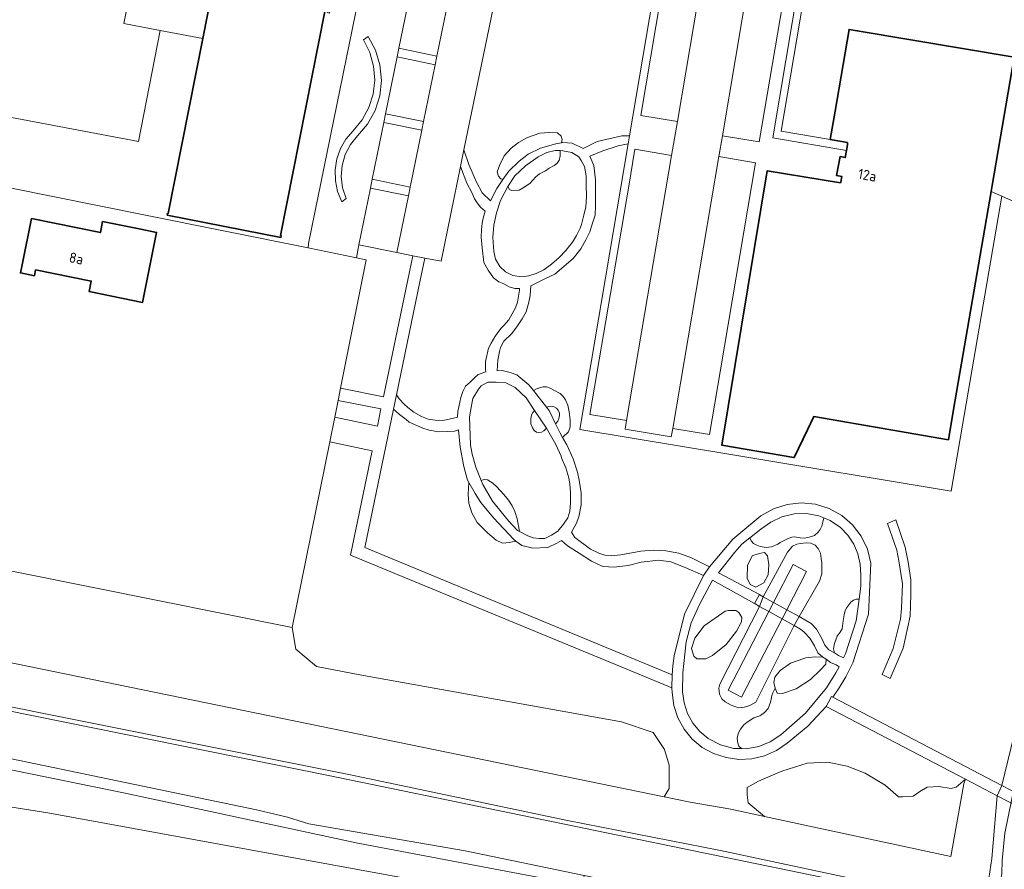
# Model space of a CAD drawing. Header units: metres. Extents: x 149984 to 156489, y 469398 to 478068.
# Tile 168 of 256: x 153330 to 153461, y 471578 to 471691. Entities that reach past the tile are written whole.
import ezdxf
from ezdxf.enums import TextEntityAlignment as Align

# ---------------------------------------------------------------- set-up
doc = ezdxf.new("R2010")
doc.units = ezdxf.units.M
doc.header["$LTSCALE"] = 0.75
for name, color, linetype, lineweight in [('B-WE-GR-BEPLANTING_CULTUUR_BOSPLANTSOEN-GV', 252, 'Continuous', 18), ('B-WE-GR-BEPLANTING_CULTUUR_HEESTERS-GV', 252, 'Continuous', 18), ('B-WE-GR-BEPLANTING_CULTUUR_VASTE PLANTENVAK-GV', 252, 'Continuous', 18), ('B-WE-GR-GROENVOORZIENING-GV', 252, 'Continuous', 18), ('B-WE-KW-KUNSTWERK_DEK-GV', 6, 'Continuous', 18), ('B-WE-OG-BEBOUWING-GV', 6, 'Continuous', 35), ('B-WE-OG-BEBOUWING-T18', 1, 'Continuous', 18), ('B-WE-OG-TERREIN_BEGROEID-GV', 252, 'Continuous', 18), ('B-WE-OG-TERREIN_ERF-GV', 252, 'Continuous', 18), ('B-WE-OG-TERREIN_OEVER-GV', 252, 'Continuous', 18), ('B-WE-OG-WATER_SLOOT-GV', 252, 'Continuous', 18), ('B-WE-OG-WEG-GV', 252, 'Continuous', 18), ('B-WE-VH-GESLOTENVERHARDING-GV', 252, 'Continuous', 18), ('B-WE-VH-GESLOTENVERHARDING_ASFALT-GV', 252, 'Continuous', 18), ('B-WE-VH-HALFVERHARDING-GV', 252, 'Continuous', 18), ('B-WE-VH-HALFVERHARDING_GRASBETONSTEEN-GV', 252, 'Continuous', 18), ('B-WE-VH-OPENVERHARDING_BETONELEMENT-GV', 252, 'Continuous', 18), ('B-WE-VH-OPENVERHARDING_BETONSTRAATSTEEN-GV', 252, 'Continuous', 18), ('B-WE-VH-OPENVERHARDING_STRAATBAKSTEEN-GV', 252, 'Continuous', 18), ('B-WE-VH-OPENVERHARDING_TEGEL-GV', 252, 'Continuous', 18)]:
    doc.layers.add(name, color=color, linetype=linetype, lineweight=lineweight)
doc.styles.add('NLCS-ISO-M750-T18', font='NLCS-ISO.ttf', dxfattribs={"height": 1.35})

msp = doc.modelspace()

# ---------------------------------------------------------------- linework, layer by layer
at = {"layer": 'B-WE-GR-BEPLANTING_CULTUUR_BOSPLANTSOEN-GV', "flags": 128}
msp.add_lwpolyline([(153054.578, 471662.083), (153415.961, 471587.897), (153416.649, 471589.045), (153416.649, 471592.105), (153416.002, 471594.222), (153414.531, 471596.458), (153410.296, 471597.87), (153375.584, 471604.106), (153369.819, 471605.224), (153367.054, 471607.519), (153366.584, 471610.419), (153312.833, 471621.198)], dxfattribs=at)
msp.add_lwpolyline([(153455.952, 471590.269), (153454.714, 471589.222), (153454.067, 471589.045), (153452.419, 471589.281), (153450.89, 471589.222), (153449.89, 471588.633), (153449.007, 471587.986), (153447.654, 471587.927), (153447.066, 471587.927), (153445.301, 471589.457), (153442.653, 471591.046), (153440.241, 471591.987), (153437.653, 471592.516), (153434.946, 471592.399), (153431.593, 471591.34), (153428.475, 471589.987), (153427.004, 471589.163), (153427.004, 471588.163), (153427.122, 471587.104), (153429.299, 471585.303), (153454.045, 471580.014), (153455.771, 471589.645)], close=True, dxfattribs=at)
at = {"layer": 'B-WE-GR-BEPLANTING_CULTUUR_HEESTERS-GV', "flags": 128}
for points in [[(153434.827, 471695.827), (153433.864, 471695.986), (153430.402, 471675.419), (153440.185, 471673.729), (153440.325, 471674.483), (153440.287, 471674.795), (153438.024, 471675.182), (153431.519, 471676.297), (153434.441, 471693.54), (153434.758, 471695.218)], [(153346.878, 471665.197), (153368.716, 471660.797), (153368.771, 471661.38), (153375.423, 471694.165), (153372.113, 471694.843), (153371.548, 471691.975), (153371.303, 471692.023), (153371.322, 471692.121), (153370.9, 471692.205), (153365.037, 471662.457), (153365.135, 471662.438), (153365.087, 471662.192), (153349.997, 471665.166), (153350.046, 471665.412), (153350.144, 471665.392), (153354.717, 471688.594), (153349.078, 471689.676), (153346.188, 471674.924), (153325.08, 471678.928), (153323.135, 471669.98)], [(153385.793, 471686.282), (153380.731, 471687.33), (153380.533, 471686.159), (153385.558, 471685.128)], [(153378.754, 471677.449), (153383.79, 471676.429), (153384.027, 471677.595), (153378.985, 471678.631)], [(153402.336, 471674.774), (153402.444, 471675.182), (153402.306, 471675.649), (153401.821, 471676.082), (153400.696, 471676.151), (153399.484, 471676.047), (153397.805, 471675.476), (153396.627, 471674.818), (153395.658, 471674.039), (153394.723, 471673.052), (153394.1, 471671.754), (153393.788, 471670.923), (153393.996, 471670.334), (153394.29, 471669.971), (153394.57, 471669.893), (153395.327, 471671.016), (153396.712, 471672.322), (153397.913, 471673.236), (153399.533, 471674.072), (153401.57, 471674.647)], [(153402.173, 471673.728), (153402.171, 471673.728), (153401.509, 471673.762), (153400.401, 471673.485), (153399.242, 471672.897), (153397.545, 471671.702), (153396.16, 471670.386), (153395.225, 471668.949), (153395.416, 471668.551), (153395.762, 471668.413), (153396.731, 471668.465), (153397.268, 471668.794), (153398.134, 471669.365), (153398.947, 471670.265), (153399.415, 471670.629), (153400.211, 471671.062), (153400.713, 471671.408), (153401.354, 471671.754), (153401.717, 471672.031), (153402.046, 471672.412), (153402.167, 471673.018)], [(153382.02, 471667.719), (153382.256, 471668.884), (153377.225, 471669.932), (153376.971, 471668.747)], [(153400.334, 471639.682), (153400.836, 471639.812), (153401.362, 471639.701), (153401.695, 471639.549), (153401.889, 471639.258), (153402.055, 471638.856), (153402.055, 471638.565), (153402, 471638.15), (153401.847, 471637.817), (153401.653, 471637.554), (153401.548, 471637.453), (153402.102, 471636.299), (153402.484, 471635.629), (153403.261, 471636.37), (153403.479, 471637.059), (153403.496, 471637.999), (153403.378, 471639.024), (153403.16, 471639.948), (153402.874, 471640.637), (153402.572, 471641.073), (153402.152, 471641.493), (153401.312, 471641.913), (153400.825, 471642.182), (153400.355, 471642.367), (153399.918, 471642.367), (153399.095, 471642.148), (153398.615, 471641.859)], [(153396.274, 471621.878), (153396.004, 471622.084), (153393.311, 471624.95), (153391.618, 471627.008), (153390.868, 471628.182), (153390.017, 471629.676), (153389.97, 471628.069), (153390.031, 471626.934), (153390.436, 471625.616), (153391.146, 471624.358), (153392.505, 471622.959), (153393.661, 471621.985), (153394.492, 471621.6), (153395.385, 471621.681)], [(153396.752, 471623.159), (153396.439, 471624.825), (153396.135, 471625.798), (153395.811, 471626.548), (153395.283, 471627.299), (153394.695, 471628.049), (153393.742, 471629.063), (153393.215, 471629.57), (153392.525, 471630.016), (153392.059, 471630.057), (153391.683, 471629.931), (153391.91, 471629.376), (153393.187, 471627.176), (153395.287, 471624.572), (153396.513, 471623.279)]]:
    msp.add_lwpolyline(points, close=True, dxfattribs=at)
at = {"layer": 'B-WE-GR-BEPLANTING_CULTUUR_VASTE PLANTENVAK-GV', "flags": 128}
for points in [[(153400.34, 471636.854), (153398.76, 471639.217), (153398.523, 471638.967), (153398.357, 471638.662), (153398.273, 471638.08), (153398.287, 471637.457), (153398.481, 471636.931), (153398.731, 471636.57), (153399.008, 471636.321), (153399.34, 471636.28), (153399.7, 471636.335), (153399.991, 471636.501)], [(153427.344, 471622.324), (153427.53, 471621.934), (153427.843, 471621.571), (153428.266, 471621.339), (153428.73, 471621.178), (153429.527, 471621.027), (153430.233, 471621.137), (153431.05, 471621.49), (153431.353, 471621.702), (153432.361, 471622.186), (153432.916, 471622.418), (153433.329, 471622.439), (153434.037, 471622.321), (153434.55, 471622.287), (153435.054, 471622.358), (153435.527, 471622.47), (153435.932, 471622.64), (153436.426, 471623.054), (153436.688, 471623.407), (153436.88, 471623.871), (153437.051, 471624.385), (153437.178, 471624.948), (153436.482, 471625.239), (153434.86, 471625.543), (153433.211, 471625.501), (153431.607, 471625.115), (153430.119, 471624.402), (153428.784, 471623.47), (153427.511, 471622.455)], [(153427.704, 471619.961), (153427.018, 471618.677), (153426.988, 471616.975), (153427.406, 471616.109), (153428.144, 471615.738), (153429.197, 471616.348), (153429.764, 471617.393), (153429.884, 471618.737), (153429.705, 471619.901), (153429.301, 471620.342), (153428.809, 471620.289)], [(153439.777, 471606.395), (153440.027, 471606.905), (153441.477, 471611.31), (153441.85, 471614.172), (153441.462, 471614.163), (153441.111, 471614.015), (153440.76, 471613.756), (153440.224, 471613.054), (153440.002, 471612.648), (153439.854, 471612.093), (153439.725, 471611.299), (153439.614, 471610.208), (153439.353, 471609.763), (153438.937, 471609.252), (153438.579, 471608.286), (153438.468, 471607.584), (153438.561, 471607.03), (153439.115, 471606.679)], [(153424.51, 471612.676), (153424.062, 471612.587), (153421.279, 471610.647), (153420.061, 471609.004), (153419.614, 471607.631), (153419.912, 471606.616), (153420.3, 471606.257), (153420.778, 471606.257), (153421.49, 471606.225), (153422.366, 471606.691), (153424.205, 471608.155), (153425.552, 471609.93), (153426.241, 471611.154), (153426.271, 471611.721), (153425.883, 471612.378), (153425.465, 471612.646)], [(153426.237, 471594.327), (153426.877, 471594.307), (153428.517, 471594.6), (153430.063, 471595.222), (153431.448, 471596.149), (153434.751, 471599.007), (153437.527, 471602.381), (153438.78, 471604.399), (153439.19, 471605.2), (153438.819, 471605.44), (153438.062, 471605.773), (153437.467, 471606.198), (153437.437, 471605.541), (153436.691, 471604.735), (153435.377, 471603.511), (153433.496, 471602.257), (153431.675, 471601.66), (153430.988, 471601.69), (153430.72, 471602.346), (153430.374, 471601.726), (153430.245, 471601.393), (153430.171, 471600.876), (153430.078, 471600.469), (153429.912, 471599.989), (153429.764, 471599.638), (153429.284, 471599.12), (153428.914, 471598.843), (153428.656, 471598.695), (153427.879, 471598.4), (153426.992, 471597.845), (153426.53, 471597.476), (153426.087, 471596.903), (153425.81, 471596.348), (153425.65, 471595.66), (153425.754, 471595.055), (153425.865, 471594.648)], [(153437.467, 471606.198), (153437.049, 471606.466), (153436.034, 471606.496), (153434.78, 471606.377), (153434.511, 471606.287), (153432.75, 471605.66), (153431.349, 471604.703), (153430.653, 471603.79), (153430.54, 471603.093), (153430.72, 471602.346), (153430.988, 471601.69), (153431.675, 471601.66), (153433.496, 471602.257), (153435.377, 471603.511), (153436.691, 471604.735), (153437.437, 471605.541)]]:
    msp.add_lwpolyline(points, close=True, dxfattribs=at)
at = {"layer": 'B-WE-GR-GROENVOORZIENING-GV', "flags": 128}
msp.add_lwpolyline([(153329.1, 471586.6), (153334.15, 471585.78), (153401.9, 471573.38), (153402.415, 471576.64), (153375.317, 471581.776), (153344.396, 471588.421), (153314.911, 471594.427), (153291.264, 471599.666), (153271.492, 471603.718), (153246.627, 471608.83), (153246.045, 471604.178), (153290.18, 471594.937)], close=True, dxfattribs=at)
at = {"layer": 'B-WE-KW-KUNSTWERK_DEK-GV', "flags": 128}
for points in [[(153433.894, 471611.857), (153432.269, 471612.753), (153430.49, 471613.734), (153429.111, 471614.494), (153428.681, 471614.731), (153428.618, 471614.766), (153427.959, 471613.571), (153428.033, 471613.53), (153428.632, 471613.2), (153429.862, 471612.521), (153431.629, 471611.547), (153433.235, 471610.662)], [(153461.731, 471587.243), (153467.966, 471583.978), (153468.232, 471583.838), (153468.857, 471585.191), (153468.244, 471585.511), (153461.994, 471588.785), (153460.785, 471589.417), (153460.161, 471588.065)]]:
    msp.add_lwpolyline(points, close=True, dxfattribs=at)
at = {"layer": 'B-WE-OG-BEBOUWING-GV', "flags": 128}
msp.add_lwpolyline([(153356.009, 471695.15), (153354.717, 471688.594), (153350.144, 471665.392), (153350.046, 471665.412), (153349.997, 471665.166), (153365.087, 471662.192), (153365.135, 471662.438), (153365.037, 471662.457), (153370.9, 471692.205)], dxfattribs=at)
for points in [[(153446.068, 471636.655), (153453.702, 471635.344), (153454.388, 471639.33), (153459.377, 471668.312), (153459.514, 471669.107), (153462.444, 471686.127), (153441.601, 471689.635), (153440.526, 471689.815), (153438.67, 471678.957), (153438.024, 471675.182), (153440.287, 471674.795), (153440.325, 471674.483), (153440.185, 471673.729), (153440.013, 471672.806), (153439.321, 471672.931), (153438.867, 471670.417), (153439.547, 471670.295), (153439.407, 471669.543), (153439.364, 471669.455), (153429.647, 471671.06), (153423.627, 471634.603), (153433.184, 471632.964), (153433.22, 471632.958), (153434.996, 471636.631), (153435.824, 471638.4)], [(153330.738, 471658.582), (153330.516, 471657.479), (153332.373, 471657.106), (153332.53, 471657.888), (153339.919, 471656.401), (153339.638, 471655.003), (153346.721, 471653.577), (153348.591, 471662.868), (153346.501, 471663.289), (153341.426, 471664.31), (153341.133, 471662.854), (153331.969, 471664.698)]]:
    msp.add_lwpolyline(points, close=True, dxfattribs=at)
at = {"layer": 'B-WE-OG-TERREIN_BEGROEID-GV', "flags": 128}
for points in [[(153398.991, 471720.267), (153389.385, 471673.85), (153390.05, 471671.904), (153391.043, 471669.527), (153391.801, 471668.142), (153392.924, 471667.071), (153393.76, 471668.691), (153394.57, 471669.893), (153394.29, 471669.971), (153393.996, 471670.334), (153393.788, 471670.923), (153394.1, 471671.754), (153394.723, 471673.052), (153395.658, 471674.039), (153396.627, 471674.818), (153397.805, 471675.476), (153399.484, 471676.047), (153400.696, 471676.151), (153401.821, 471676.082), (153402.306, 471675.649), (153402.444, 471675.182), (153402.336, 471674.774), (153402.511, 471674.803), (153403.765, 471674.699), (153405.201, 471673.994), (153406.116, 471674.438), (153407.056, 471674.96), (153410.348, 471675.692), (153411.361, 471675.705), (153417.609, 471712.579)], [(153468.92, 471664.028), (153460.79, 471667.678), (153454.05, 471628.527), (153425.356, 471633.303), (153404.754, 471636.709), (153411.178, 471674.626), (153409.851, 471674.385), (153407.814, 471673.706), (153406.09, 471672.975), (153406.638, 471671.747), (153406.873, 471669.84), (153406.847, 471666.392), (153406.795, 471665.164), (153406.455, 471664.093), (153406.116, 471662.944), (153405.567, 471661.873), (153404.914, 471660.671), (153403.895, 471659.417), (153401.466, 471657.328), (153400.238, 471656.727), (153398.253, 471655.786), (153398.174, 471654.48), (153397.992, 471653.592), (153397.652, 471652.312), (153397.103, 471651.372), (153396.424, 471650.327), (153395.693, 471649.412), (153394.7, 471648.446), (153394.256, 471647.584), (153394.126, 471647.035), (153393.89, 471645.886), (153393.786, 471644.475), (153394.465, 471644.528), (153395.523, 471644.263), (153396.427, 471643.955), (153398.024, 471642.628), (153398.615, 471641.859), (153399.095, 471642.148), (153399.918, 471642.367), (153400.355, 471642.367), (153400.825, 471642.182), (153401.312, 471641.913), (153402.152, 471641.493), (153402.572, 471641.073), (153402.874, 471640.637), (153403.16, 471639.948), (153403.378, 471639.024), (153403.496, 471637.999), (153403.479, 471637.059), (153403.261, 471636.37), (153402.484, 471635.629), (153403.044, 471634.645), (153403.91, 471632.779), (153404.468, 471631.048), (153404.699, 471629.971), (153404.949, 471628.278), (153404.93, 471626.7), (153404.622, 471625.104), (153404.295, 471624.161), (153403.679, 471623.046), (153404.122, 471622.353), (153406.199, 471620.814), (153407.276, 471620.295), (153408.084, 471620.026), (153408.93, 471619.93), (153410.219, 471620.064), (153412.855, 471620.526), (153414.528, 471620.661), (153416.182, 471620.564), (153417.933, 471620.295), (153419.606, 471619.641), (153421.982, 471618.464), (153425.1, 471622.144), (153428.819, 471625.216), (153430.468, 471626.166), (153432.277, 471626.758), (153434.168, 471626.968), (153436.063, 471626.785), (153437.88, 471626.219), (153439.543, 471625.293), (153440.981, 471624.046), (153442.133, 471622.532), (153442.951, 471620.813), (153443.4, 471618.963), (153443.082, 471612.177), (153441.019, 471605.703), (153440.088, 471603.86), (153439.209, 471602.384), (153438.376, 471601.146), (153460.785, 471589.417), (153465.14, 471607.251)]]:
    msp.add_lwpolyline(points, dxfattribs=at)
for points in [[(153372.75, 471698.076), (153372.113, 471694.843), (153375.423, 471694.165), (153368.771, 471661.38), (153368.716, 471660.797), (153375.116, 471659.507), (153375.455, 471661.199), (153376.971, 471668.747), (153377.225, 471669.932), (153378.754, 471677.449), (153378.985, 471678.631), (153380.533, 471686.159), (153380.731, 471687.33), (153382.313, 471694.872), (153382.612, 471696.037)], [(153377.659, 471687.073), (153378.245, 471685.101), (153378.43, 471683.052), (153378.207, 471681.007), (153377.585, 471679.047), (153376.588, 471677.247), (153375.256, 471675.68), (153374.314, 471674.52), (153373.622, 471673.196), (153373.209, 471671.76), (153373.09, 471670.271), (153373.27, 471668.788), (153373.743, 471667.37), (153373.189, 471666.928), (153372.624, 471668.279), (153372.317, 471669.71), (153372.277, 471671.173), (153372.505, 471672.619), (153372.995, 471673.998), (153373.73, 471675.265), (153374.684, 471676.375), (153375.882, 471677.812), (153376.78, 471679.453), (153377.345, 471681.237), (153377.553, 471683.096), (153377.398, 471684.961), (153376.885, 471686.76), (153376.035, 471688.426), (153376.695, 471688.89)], [(153376.035, 471688.426), (153376.885, 471686.76), (153377.398, 471684.961), (153377.553, 471683.096), (153377.345, 471681.237), (153376.78, 471679.453), (153375.882, 471677.812), (153374.684, 471676.375), (153373.73, 471675.265), (153372.995, 471673.998), (153372.505, 471672.619), (153372.277, 471671.173), (153372.317, 471669.71), (153372.624, 471668.279), (153373.189, 471666.928), (153373.743, 471667.37), (153373.27, 471668.788), (153373.09, 471670.271), (153373.209, 471671.76), (153373.622, 471673.196), (153374.314, 471674.52), (153375.256, 471675.68), (153376.588, 471677.247), (153377.585, 471679.047), (153378.207, 471681.007), (153378.43, 471683.052), (153378.245, 471685.101), (153377.659, 471687.073), (153376.695, 471688.89)], [(153394.256, 471667.114), (153393.702, 471665.487), (153393.338, 471663.842), (153393.217, 471662.18), (153393.373, 471660.328), (153393.598, 471659.324), (153394.135, 471658.32), (153394.914, 471657.61), (153395.866, 471657.143), (153397.06, 471656.952), (153398.012, 471657.108), (153398.999, 471657.402), (153400.003, 471657.904), (153401.025, 471658.632), (153402.011, 471659.549), (153402.929, 471660.449), (153403.812, 471661.592), (153404.349, 471662.44), (153404.833, 471663.41), (153404.989, 471663.912), (153405.318, 471665.141), (153405.56, 471666.283), (153405.664, 471667.582), (153405.63, 471669.209), (153405.63, 471670.386), (153405.387, 471671.598), (153404.972, 471672.395), (153404.626, 471672.897), (153403.691, 471673.468), (153402.531, 471673.71), (153402.173, 471673.728), (153402.167, 471673.018), (153402.046, 471672.412), (153401.717, 471672.031), (153401.354, 471671.754), (153400.713, 471671.408), (153400.211, 471671.062), (153399.415, 471670.629), (153398.947, 471670.265), (153398.134, 471669.365), (153397.268, 471668.794), (153396.731, 471668.465), (153395.762, 471668.413), (153395.416, 471668.551), (153395.225, 471668.949)], [(153384.18, 471659.461), (153383.532, 471656.311), (153380.417, 471641.29), (153380.789, 471640.781), (153381.443, 471640.05), (153381.943, 471639.627), (153382.751, 471639.011), (153383.77, 471638.415), (153384.655, 471638.088), (153385.559, 471637.934), (153386.56, 471637.896), (153387.233, 471638.011), (153388.541, 471638.319), (153388.56, 471639.069), (153388.983, 471640.935), (153389.253, 471641.762), (153389.58, 471642.435), (153390.214, 471642.993), (153390.83, 471643.589), (153391.291, 471643.993), (153392.273, 471644.34), (153392.234, 471644.705), (153392.253, 471645.705), (153392.657, 471647.494), (153393.003, 471648.167), (153393.484, 471648.995), (153393.888, 471649.591), (153394.331, 471650.149), (153394.696, 471650.514), (153395.35, 471651.264), (153395.812, 471652.034), (153396.254, 471652.842), (153396.504, 471653.592), (153396.754, 471655.208), (153396.754, 471655.438), (153396.158, 471655.438), (153395.408, 471655.65), (153394.677, 471656.054), (153394.004, 471656.304), (153393.311, 471656.843), (153392.6, 471657.862), (153392.022, 471658.882), (153391.792, 471660.805), (153391.695, 471662.229), (153391.711, 471663.219), (153391.815, 471664.085), (153391.953, 471664.76), (153392.213, 471665.695), (153391.59, 471666.197), (153391.134, 471666.792), (153390.769, 471667.34), (153390.424, 471668.152), (153389.774, 471669.389), (153388.935, 471671.636), (153386.376, 471659.055)], [(153368.716, 471660.797), (153346.878, 471665.197), (153323.135, 471669.98), (153321.101, 471660.546), (153320.809, 471660.605), (153312.833, 471621.198), (153366.584, 471610.419), (153371.588, 471635.047), (153371.593, 471635.073), (153372.241, 471638.319), (153372.688, 471640.562), (153373.01, 471642.178), (153376.413, 471659.246), (153375.116, 471659.507)], [(153346.501, 471663.289), (153348.591, 471662.868), (153346.721, 471653.577), (153339.638, 471655.003), (153339.919, 471656.401), (153332.53, 471657.888), (153332.373, 471657.106), (153330.516, 471657.479), (153330.738, 471658.582), (153331.969, 471664.698), (153341.133, 471662.854), (153341.426, 471664.31)], [(153380.487, 471660.181), (153375.455, 471661.199), (153375.116, 471659.507), (153376.413, 471659.246), (153373.01, 471642.178), (153378.714, 471641.048), (153382.154, 471657.632), (153382.592, 471659.755)], [(153390.464, 471633.422), (153390.953, 471631.711), (153391.683, 471629.931), (153392.059, 471630.057), (153392.525, 471630.016), (153393.215, 471629.57), (153393.742, 471629.063), (153394.695, 471628.049), (153395.283, 471627.299), (153395.811, 471626.548), (153396.135, 471625.798), (153396.439, 471624.825), (153396.752, 471623.159), (153397.89, 471622.59), (153398.579, 471622.321), (153399.402, 471622.204), (153400.124, 471622.22), (153401.015, 471622.674), (153401.838, 471623.195), (153402.627, 471624.135), (153403.165, 471624.958), (153403.467, 471625.865), (153403.534, 471626.941), (153403.517, 471628.335), (153403.45, 471629.427), (153403.299, 471630.283), (153402.913, 471631.627), (153402.361, 471632.929), (153402.291, 471633.139), (153401.586, 471634.684), (153400.544, 471636.549), (153400.34, 471636.854), (153399.991, 471636.501), (153399.7, 471636.335), (153399.34, 471636.28), (153399.008, 471636.321), (153398.731, 471636.57), (153398.481, 471636.931), (153398.287, 471637.457), (153398.273, 471638.08), (153398.357, 471638.662), (153398.523, 471638.967), (153398.76, 471639.217), (153397.655, 471640.883), (153396.194, 471642.26), (153394.951, 471642.898), (153393.674, 471642.999), (153392.548, 471642.966), (153391.675, 471642.479), (153391.305, 471642.059), (153390.566, 471640.832), (153390.382, 471639.892), (153390.13, 471638.38), (153390.247, 471634.617)], [(153372.688, 471640.562), (153372.241, 471638.319), (153377.922, 471637.124), (153378.364, 471639.443)], [(153421.2, 471617.292), (153418.741, 471618.391), (153416.875, 471619.102), (153415.24, 471619.333), (153412.912, 471619.083), (153411.181, 471618.622), (153409.315, 471618.429), (153407.834, 471618.525), (153406.334, 471619.199), (153404.679, 471620.295), (153403.141, 471621.257), (153402.352, 471621.969), (153401.736, 471621.584), (153400.544, 471621.045), (153398.543, 471620.949), (153397.062, 471621.276), (153396.274, 471621.878), (153395.385, 471621.681), (153394.492, 471621.6), (153393.661, 471621.985), (153392.505, 471622.959), (153391.146, 471624.358), (153390.436, 471625.616), (153390.031, 471626.934), (153389.97, 471628.069), (153390.017, 471629.676), (153389.849, 471629.971), (153389.387, 471631.798), (153388.868, 471634.356), (153388.656, 471636.665), (153388.137, 471636.491), (153387.214, 471636.414), (153386.04, 471636.376), (153384.771, 471636.588), (153383.944, 471636.857), (153382.116, 471637.684), (153381.712, 471638.03), (153380.847, 471638.684), (153380.024, 471639.38), (153376.253, 471621.016), (153417.038, 471604.105), (153417.125, 471605.336), (153417.279, 471606.63), (153418.678, 471612.168)], [(153455.952, 471590.269), (153437.48, 471599.936), (153435.031, 471597.316), (153432.307, 471595.043), (153430.878, 471594.072), (153429.297, 471593.376), (153427.616, 471592.98), (153425.891, 471592.894), (153424.179, 471593.123), (153422.537, 471593.66), (153421.02, 471594.485), (153419.7, 471595.588), (153418.607, 471596.916), (153417.779, 471598.424), (153417.245, 471600.058), (153417.022, 471601.764), (153416.969, 471602.375), (153413.045, 471604.032), (153374.32, 471620.022), (153377.193, 471633.885), (153371.593, 471635.073), (153371.588, 471635.047), (153366.584, 471610.419), (153367.054, 471607.519), (153369.819, 471605.224), (153375.584, 471604.106), (153410.296, 471597.87), (153414.531, 471596.458), (153416.002, 471594.222), (153416.649, 471592.105), (153416.649, 471589.045), (153415.961, 471587.897), (153419.404, 471587.19), (153424.811, 471586.262), (153429.299, 471585.303), (153427.122, 471587.104), (153427.004, 471588.163), (153427.004, 471589.163), (153428.475, 471589.987), (153431.593, 471591.34), (153434.946, 471592.399), (153437.653, 471592.516), (153440.241, 471591.987), (153442.653, 471591.046), (153445.301, 471589.457), (153447.066, 471587.927), (153447.654, 471587.927), (153449.007, 471587.986), (153449.89, 471588.633), (153450.89, 471589.222), (153452.419, 471589.281), (153454.067, 471589.045), (153454.714, 471589.222)], [(153442.077, 471615.91), (153442.085, 471617.36), (153442.008, 471618.809), (153441.688, 471620.183), (153441.126, 471621.477), (153440.342, 471622.65), (153439.361, 471623.663), (153438.005, 471624.603), (153437.178, 471624.948), (153437.051, 471624.385), (153436.88, 471623.871), (153436.688, 471623.407), (153436.426, 471623.054), (153435.932, 471622.64), (153435.527, 471622.47), (153435.054, 471622.358), (153434.55, 471622.287), (153434.037, 471622.321), (153433.329, 471622.439), (153432.916, 471622.418), (153432.361, 471622.186), (153431.353, 471621.702), (153431.05, 471621.49), (153430.233, 471621.137), (153429.527, 471621.027), (153428.73, 471621.178), (153428.266, 471621.339), (153427.843, 471621.571), (153427.53, 471621.934), (153427.344, 471622.324), (153426.272, 471621.481), (153425.366, 471620.428), (153423.204, 471617.674), (153428.618, 471614.766), (153427.959, 471613.571), (153422.391, 471616.676), (153420.672, 471613.479), (153419.563, 471611.021), (153418.898, 471608.49), (153418.734, 471606.882), (153418.464, 471604.368), (153418.42, 471601.841), (153418.605, 471600.39), (153419.056, 471598.998), (153419.757, 471597.714), (153420.685, 471596.583), (153421.806, 471595.643), (153423.435, 471594.806), (153425.211, 471594.358), (153426.237, 471594.327), (153425.865, 471594.648), (153425.754, 471595.055), (153425.65, 471595.66), (153425.81, 471596.348), (153426.087, 471596.903), (153426.53, 471597.476), (153426.992, 471597.845), (153427.879, 471598.4), (153428.656, 471598.695), (153428.914, 471598.843), (153429.284, 471599.12), (153429.764, 471599.638), (153429.912, 471599.989), (153430.078, 471600.469), (153430.171, 471600.876), (153430.245, 471601.393), (153430.374, 471601.726), (153430.72, 471602.346), (153430.54, 471603.093), (153430.653, 471603.79), (153431.349, 471604.703), (153432.75, 471605.66), (153434.511, 471606.287), (153434.78, 471606.377), (153436.034, 471606.496), (153437.049, 471606.466), (153436.362, 471607.03), (153435.937, 471607.954), (153435.327, 471609.007), (153434.569, 471609.783), (153434.052, 471610.19), (153433.235, 471610.662), (153428.124, 471600.476), (153427.342, 471600.057), (153426.616, 471599.806), (153425.834, 471599.75), (153424.857, 471600.085), (153424.075, 471600.532), (153423.629, 471600.95), (153423.294, 471601.565), (153423.238, 471602.346), (153423.35, 471602.877), (153428.632, 471613.2), (153429.111, 471614.494), (153432.34, 471620.39), (153433.013, 471621.198), (153433.585, 471621.467), (153434.072, 471621.568), (153434.831, 471621.644), (153435.452, 471621.618), (153436.036, 471621.335), (153436.394, 471620.878), (153436.73, 471620.289), (153436.831, 471619.549), (153436.881, 471618.977), (153436.915, 471617.531), (153436.579, 471616.572), (153433.894, 471611.857), (153435.49, 471610.925), (153436.177, 471610.173), (153436.864, 471609.027), (153437.29, 471608.078), (153437.846, 471607.424), (153438.561, 471607.03), (153438.468, 471607.584), (153438.579, 471608.286), (153438.937, 471609.252), (153439.353, 471609.763), (153439.614, 471610.208), (153439.725, 471611.299), (153439.854, 471612.093), (153440.002, 471612.648), (153440.224, 471613.054), (153440.76, 471613.756), (153441.111, 471614.015), (153441.462, 471614.163), (153441.85, 471614.172)], [(153446.714, 471624.722), (153445.621, 471624.227), (153446.845, 471620.685), (153447.137, 471619.236), (153447.592, 471616.189), (153447.472, 471612.918), (153447.324, 471611.518), (153446.37, 471607.612), (153444.888, 471604.163), (153445.962, 471603.634), (153447.681, 471607.649), (153448.634, 471611.911), (153448.735, 471614.753), (153448.719, 471616.745), (153448.371, 471619.07), (153447.97, 471621.091)], [(153446.845, 471620.685), (153445.621, 471624.227), (153446.714, 471624.722), (153447.97, 471621.091), (153448.371, 471619.07), (153448.719, 471616.745), (153448.735, 471614.753), (153448.634, 471611.911), (153447.681, 471607.649), (153445.962, 471603.634), (153444.888, 471604.163), (153446.37, 471607.612), (153447.324, 471611.518), (153447.472, 471612.918), (153447.592, 471616.189), (153447.137, 471619.236)], [(153427.704, 471619.961), (153428.809, 471620.289), (153429.301, 471620.342), (153429.705, 471619.901), (153429.884, 471618.737), (153429.764, 471617.393), (153429.197, 471616.348), (153428.144, 471615.738), (153427.406, 471616.109), (153426.988, 471616.975), (153427.018, 471618.677)], [(153424.062, 471612.587), (153424.51, 471612.676), (153425.465, 471612.646), (153425.883, 471612.378), (153426.271, 471611.721), (153426.241, 471611.154), (153425.552, 471609.93), (153424.205, 471608.155), (153422.366, 471606.691), (153421.49, 471606.225), (153420.778, 471606.257), (153420.3, 471606.257), (153419.912, 471606.616), (153419.614, 471607.631), (153420.061, 471609.004), (153421.279, 471610.647)]]:
    msp.add_lwpolyline(points, close=True, dxfattribs=at)
at = {"layer": 'B-WE-OG-TERREIN_ERF-GV', "flags": 128}
msp.add_lwpolyline([(153327.926, 471693.787), (153325.08, 471678.928), (153346.188, 471674.924), (153349.078, 471689.676), (153344.235, 471690.611), (153347.358, 471706.128), (153352.024, 471705.161), (153354.979, 471720.042), (153354.864, 471720.067), (153335.344, 471724.261), (153333.824, 471724.637)], close=True, dxfattribs=at)
msp.add_lwpolyline([(153461.865, 471531.935), (153465.831, 471554.893), (153467.341, 471563.533), (153464.152, 471563.983), (153463.88, 471564.021), (153437.999, 471568.497), (153436.506, 471570.15), (153405.107, 471576.128), (153402.415, 471576.64), (153401.9, 471573.38), (153334.15, 471585.78), (153329.1, 471586.6)], dxfattribs=at)
at = {"layer": 'B-WE-OG-TERREIN_OEVER-GV', "flags": 128}
for points in [[(153475.066, 471661.9), (153471.334, 471663.834), (153469.123, 471664.47), (153468.92, 471664.028), (153475.461, 471661.092), (153474.63, 471658.416), (153474.001, 471656.214), (153472.692, 471650.472), (153471.84, 471646.585), (153465.14, 471607.251), (153460.785, 471589.417), (153460.161, 471588.065), (153459.451, 471579.751), (153458.82, 471575.296)], [(153459.521, 471573.596), (153460.258, 471575.22), (153460.777, 471577.696), (153460.826, 471579.466), (153461.197, 471583.094), (153463.348, 471593.701), (153467.235, 471615.891), (153470.686, 471634.274), (153472.416, 471645.873), (153474.423, 471656.05), (153474.988, 471658.194), (153475.811, 471660.176)], [(153047.434, 471656.849), (153047.23, 471655.32), (153047.29, 471655.02), (153047.559, 471654.659), (153047.779, 471654.469), (153048.08, 471654.27), (153048.5, 471654.07), (153049.36, 471654.07), (153052.51, 471654.14), (153052.8, 471654.27), (153053.07, 471654.46), (153053.62, 471654.79), (153054.03, 471654.99), (153055.54, 471654.82), (153065.62, 471652.87), (153101.42, 471645.36), (153275.27, 471610.15), (153324.54, 471600.24), (153371.39, 471590.74), (153458.111, 471572.881)], [(153456.693, 471573.722), (153423.436, 471580.812), (153403.131, 471584.796), (153374.118, 471590.879), (153334.053, 471598.883), (153297.244, 471606.35)]]:
    msp.add_lwpolyline(points, dxfattribs=at)
for points in [[(153433.894, 471611.857), (153436.579, 471616.572), (153436.915, 471617.531), (153436.881, 471618.977), (153436.831, 471619.549), (153436.73, 471620.289), (153436.394, 471620.878), (153436.036, 471621.335), (153435.452, 471621.618), (153434.831, 471621.644), (153434.072, 471621.568), (153433.585, 471621.467), (153433.013, 471621.198), (153432.34, 471620.39), (153429.111, 471614.494), (153428.632, 471613.2), (153423.35, 471602.877), (153423.238, 471602.346), (153423.294, 471601.565), (153423.629, 471600.95), (153424.075, 471600.532), (153424.857, 471600.085), (153425.834, 471599.75), (153426.616, 471599.806), (153427.342, 471600.057), (153428.124, 471600.476), (153433.235, 471610.662)], [(153429.862, 471612.521), (153430.49, 471613.734), (153433.097, 471618.773), (153434.873, 471617.853), (153432.269, 471612.753), (153431.629, 471611.547), (153426.234, 471601.156), (153424.457, 471602.075)], [(153246.627, 471608.83), (153271.492, 471603.718), (153291.264, 471599.666), (153314.911, 471594.427), (153344.396, 471588.421), (153375.317, 471581.776), (153402.415, 471576.64), (153405.107, 471576.128), (153405.346, 471577.488), (153389.57, 471580.76), (153368.79, 471584.34), (153365.96, 471585.24), (153361.87, 471586.18), (153329.32, 471592.95), (153246.737, 471609.382)]]:
    msp.add_lwpolyline(points, close=True, dxfattribs=at)
at = {"layer": 'B-WE-OG-WATER_SLOOT-GV', "flags": 128}
for points in [[(153329.32, 471592.95), (153361.87, 471586.18), (153365.96, 471585.24), (153368.79, 471584.34), (153389.57, 471580.76), (153405.346, 471577.488), (153441.54, 471569.98), (153459.96, 471566.277), (153460.92, 471566.259), (153462.384, 471566.461), (153463.774, 471567.144), (153463.885, 471567.382), (153464.969, 471573.295), (153469.148, 471597.042), (153474.06, 471624.338), (153476.556, 471638.677), (153478.334, 471649.058), (153479.722, 471654.62), (153481.726, 471661.443), (153484.563, 471669.354), (153487.973, 471676.757), (153491.682, 471683.59), (153493.175, 471686.008)], [(153475.811, 471660.176), (153474.988, 471658.194), (153474.423, 471656.05), (153472.416, 471645.873), (153470.686, 471634.274), (153467.235, 471615.891), (153463.348, 471593.701), (153461.197, 471583.094), (153460.826, 471579.466), (153460.777, 471577.696), (153460.258, 471575.22), (153459.521, 471573.596)], [(153458.111, 471572.881), (153371.39, 471590.74), (153324.54, 471600.24), (153275.27, 471610.15), (153101.42, 471645.36), (153065.62, 471652.87)]]:
    msp.add_lwpolyline(points, dxfattribs=at)
msp.add_lwpolyline([(153429.862, 471612.521), (153424.457, 471602.075), (153426.234, 471601.156), (153431.629, 471611.547), (153432.269, 471612.753), (153434.873, 471617.853), (153433.097, 471618.773), (153430.49, 471613.734)], close=True, dxfattribs=at)
at = {"layer": 'B-WE-OG-WEG-GV', "flags": 128}
for points in [[(153460.161, 471588.065), (153455.952, 471590.269), (153455.771, 471589.645), (153454.045, 471580.014), (153429.299, 471585.303), (153424.811, 471586.262), (153419.404, 471587.19), (153415.961, 471587.897), (153054.578, 471662.083)], [(153297.244, 471606.35), (153334.053, 471598.883), (153374.118, 471590.879), (153403.131, 471584.796), (153423.436, 471580.812), (153456.693, 471573.722)], [(153458.82, 471575.296), (153459.451, 471579.751), (153460.161, 471588.065)]]:
    msp.add_lwpolyline(points, dxfattribs=at)
at = {"layer": 'B-WE-VH-GESLOTENVERHARDING-GV', "flags": 128}
for points in [[(153433.894, 471611.857), (153432.269, 471612.753), (153430.49, 471613.734), (153429.111, 471614.494), (153428.681, 471614.731), (153428.618, 471614.766), (153427.959, 471613.571), (153428.033, 471613.53), (153428.632, 471613.2), (153429.862, 471612.521), (153431.629, 471611.547), (153433.235, 471610.662)], [(153461.731, 471587.243), (153467.966, 471583.978), (153468.232, 471583.838), (153468.857, 471585.191), (153468.244, 471585.511), (153461.994, 471588.785), (153460.785, 471589.417), (153460.161, 471588.065)]]:
    msp.add_lwpolyline(points, close=True, dxfattribs=at)
at = {"layer": 'B-WE-VH-GESLOTENVERHARDING_ASFALT-GV', "flags": 128}
msp.add_lwpolyline([(153382.256, 471668.884), (153382.02, 471667.719), (153380.487, 471660.181), (153382.592, 471659.755), (153384.18, 471659.461), (153386.376, 471659.055), (153388.935, 471671.636), (153389.385, 471673.85), (153398.991, 471720.267), (153392.883, 471721.555), (153392.705, 471720.673), (153392.472, 471719.52), (153390.94, 471711.924), (153390.701, 471710.741), (153389.189, 471703.245), (153388.872, 471701.579), (153388.42, 471699.208), (153387.813, 471696.223), (153387.567, 471695.013), (153387.325, 471693.822), (153385.793, 471686.282), (153385.558, 471685.128), (153384.027, 471677.595), (153383.79, 471676.429)], close=True, dxfattribs=at)
at = {"layer": 'B-WE-VH-HALFVERHARDING-GV', "flags": 128}
for points in [[(153396.427, 471643.955), (153395.523, 471644.263), (153394.465, 471644.528), (153393.786, 471644.475), (153393.89, 471645.886), (153394.126, 471647.035), (153394.256, 471647.584), (153394.7, 471648.446), (153395.693, 471649.412), (153396.424, 471650.327), (153397.103, 471651.372), (153397.652, 471652.312), (153397.992, 471653.592), (153398.174, 471654.48), (153398.253, 471655.786), (153400.238, 471656.727), (153401.466, 471657.328), (153403.895, 471659.417), (153404.914, 471660.671), (153405.567, 471661.873), (153406.116, 471662.944), (153406.455, 471664.093), (153406.795, 471665.164), (153406.847, 471666.392), (153406.873, 471669.84), (153406.638, 471671.747), (153406.09, 471672.975), (153407.814, 471673.706), (153409.851, 471674.385), (153411.178, 471674.626), (153411.361, 471675.705), (153410.348, 471675.692), (153407.056, 471674.96), (153406.116, 471674.438), (153405.201, 471673.994), (153403.765, 471674.699), (153402.511, 471674.803), (153402.336, 471674.774), (153401.57, 471674.647), (153399.533, 471674.072), (153397.913, 471673.236), (153396.712, 471672.322), (153395.327, 471671.016), (153394.57, 471669.893), (153393.76, 471668.691), (153392.924, 471667.071), (153391.801, 471668.142), (153391.043, 471669.527), (153390.05, 471671.904), (153389.385, 471673.85), (153388.935, 471671.636), (153389.774, 471669.389), (153390.424, 471668.152), (153390.769, 471667.34), (153391.134, 471666.792), (153391.59, 471666.197), (153392.213, 471665.695), (153391.953, 471664.76), (153391.815, 471664.085), (153391.711, 471663.219), (153391.695, 471662.229), (153391.792, 471660.805), (153392.022, 471658.882), (153392.6, 471657.862), (153393.311, 471656.843), (153394.004, 471656.304), (153394.677, 471656.054), (153395.408, 471655.65), (153396.158, 471655.438), (153396.754, 471655.438), (153396.754, 471655.208), (153396.504, 471653.592), (153396.254, 471652.842), (153395.812, 471652.034), (153395.35, 471651.264), (153394.696, 471650.514), (153394.331, 471650.149), (153393.888, 471649.591), (153393.484, 471648.995), (153393.003, 471648.167), (153392.657, 471647.494), (153392.253, 471645.705), (153392.234, 471644.705), (153392.273, 471644.34), (153391.291, 471643.993), (153390.83, 471643.589), (153390.214, 471642.993), (153389.58, 471642.435), (153389.253, 471641.762), (153388.983, 471640.935), (153388.56, 471639.069), (153388.541, 471638.319), (153387.233, 471638.011), (153386.56, 471637.896), (153385.559, 471637.934), (153384.655, 471638.088), (153383.77, 471638.415), (153382.751, 471639.011), (153381.943, 471639.627), (153381.443, 471640.05), (153380.789, 471640.781), (153380.417, 471641.29), (153380.024, 471639.38), (153380.847, 471638.684), (153381.712, 471638.03), (153382.116, 471637.684), (153383.944, 471636.857), (153384.771, 471636.588), (153386.04, 471636.376), (153387.214, 471636.414), (153388.137, 471636.491), (153388.656, 471636.665), (153388.868, 471634.356), (153389.387, 471631.798), (153389.849, 471629.971), (153390.017, 471629.676), (153390.868, 471628.182), (153391.618, 471627.008), (153393.311, 471624.95), (153396.004, 471622.084), (153396.274, 471621.878), (153397.062, 471621.276), (153398.543, 471620.949), (153400.544, 471621.045), (153401.736, 471621.584), (153402.352, 471621.969), (153403.141, 471621.257), (153404.679, 471620.295), (153406.334, 471619.199), (153407.834, 471618.525), (153409.315, 471618.429), (153411.181, 471618.622), (153412.912, 471619.083), (153415.24, 471619.333), (153416.875, 471619.102), (153418.741, 471618.391), (153421.2, 471617.292), (153421.982, 471618.464), (153419.606, 471619.641), (153417.933, 471620.295), (153416.182, 471620.564), (153414.528, 471620.661), (153412.855, 471620.526), (153410.219, 471620.064), (153408.93, 471619.93), (153408.084, 471620.026), (153407.276, 471620.295), (153406.199, 471620.814), (153404.122, 471622.353), (153403.679, 471623.046), (153404.295, 471624.161), (153404.622, 471625.104), (153404.93, 471626.7), (153404.949, 471628.278), (153404.699, 471629.971), (153404.468, 471631.048), (153403.91, 471632.779), (153403.044, 471634.645), (153402.484, 471635.629), (153402.102, 471636.299), (153401.548, 471637.453), (153400.698, 471639.223), (153400.334, 471639.682), (153398.615, 471641.859), (153398.024, 471642.628)], [(153402.171, 471673.728), (153402.173, 471673.728), (153402.531, 471673.71), (153403.691, 471673.468), (153404.626, 471672.897), (153404.972, 471672.395), (153405.387, 471671.598), (153405.63, 471670.386), (153405.63, 471669.209), (153405.664, 471667.582), (153405.56, 471666.283), (153405.318, 471665.141), (153404.989, 471663.912), (153404.833, 471663.41), (153404.349, 471662.44), (153403.812, 471661.592), (153402.929, 471660.449), (153402.011, 471659.549), (153401.025, 471658.632), (153400.003, 471657.904), (153398.999, 471657.402), (153398.012, 471657.108), (153397.06, 471656.952), (153395.866, 471657.143), (153394.914, 471657.61), (153394.135, 471658.32), (153393.598, 471659.324), (153393.373, 471660.328), (153393.217, 471662.18), (153393.338, 471663.842), (153393.702, 471665.487), (153394.256, 471667.114), (153395.225, 471668.949), (153396.16, 471670.386), (153397.545, 471671.702), (153399.242, 471672.897), (153400.401, 471673.485), (153401.509, 471673.762)], [(153398.76, 471639.217), (153400.34, 471636.854), (153400.544, 471636.549), (153401.586, 471634.684), (153402.291, 471633.139), (153402.361, 471632.929), (153402.913, 471631.627), (153403.299, 471630.283), (153403.45, 471629.427), (153403.517, 471628.335), (153403.534, 471626.941), (153403.467, 471625.865), (153403.165, 471624.958), (153402.627, 471624.135), (153401.838, 471623.195), (153401.015, 471622.674), (153400.124, 471622.22), (153399.402, 471622.204), (153398.579, 471622.321), (153397.89, 471622.59), (153396.752, 471623.159), (153396.513, 471623.279), (153395.287, 471624.572), (153393.187, 471627.176), (153391.91, 471629.376), (153391.683, 471629.931), (153390.953, 471631.711), (153390.464, 471633.422), (153390.247, 471634.617), (153390.13, 471638.38), (153390.382, 471639.892), (153390.566, 471640.832), (153391.305, 471642.059), (153391.675, 471642.479), (153392.548, 471642.966), (153393.674, 471642.999), (153394.951, 471642.898), (153396.194, 471642.26), (153397.655, 471640.883)], [(153401.548, 471637.453), (153401.653, 471637.554), (153401.847, 471637.817), (153402, 471638.15), (153402.055, 471638.565), (153402.055, 471638.856), (153401.889, 471639.258), (153401.695, 471639.549), (153401.362, 471639.701), (153400.836, 471639.812), (153400.334, 471639.682), (153400.698, 471639.223)], [(153421.982, 471618.464), (153421.2, 471617.292), (153418.678, 471612.168), (153417.279, 471606.63), (153417.125, 471605.336), (153417.038, 471604.105), (153417.048, 471604.101), (153416.969, 471602.375), (153417.022, 471601.764), (153417.245, 471600.058), (153417.779, 471598.424), (153418.607, 471596.916), (153419.7, 471595.588), (153421.02, 471594.485), (153422.537, 471593.66), (153424.179, 471593.123), (153425.891, 471592.894), (153427.616, 471592.98), (153429.297, 471593.376), (153430.878, 471594.072), (153432.307, 471595.043), (153435.031, 471597.316), (153437.48, 471599.936), (153438.168, 471601.255), (153438.376, 471601.146), (153439.209, 471602.384), (153440.088, 471603.86), (153441.019, 471605.703), (153443.082, 471612.177), (153443.4, 471618.963), (153442.951, 471620.813), (153442.133, 471622.532), (153440.981, 471624.046), (153439.543, 471625.293), (153437.88, 471626.219), (153436.063, 471626.785), (153434.168, 471626.968), (153432.277, 471626.758), (153430.468, 471626.166), (153428.819, 471625.216), (153425.1, 471622.144)], [(153439.361, 471623.663), (153440.342, 471622.65), (153441.126, 471621.477), (153441.688, 471620.183), (153442.008, 471618.809), (153442.085, 471617.36), (153442.077, 471615.91), (153441.85, 471614.172), (153441.477, 471611.31), (153440.027, 471606.905), (153439.777, 471606.395), (153439.115, 471606.679), (153438.561, 471607.03), (153437.846, 471607.424), (153437.29, 471608.078), (153436.864, 471609.027), (153436.177, 471610.173), (153435.49, 471610.925), (153433.894, 471611.857), (153433.235, 471610.662), (153434.052, 471610.19), (153434.569, 471609.783), (153435.327, 471609.007), (153435.937, 471607.954), (153436.362, 471607.03), (153437.049, 471606.466), (153437.467, 471606.198), (153438.062, 471605.773), (153438.819, 471605.44), (153439.19, 471605.2), (153438.78, 471604.399), (153437.527, 471602.381), (153434.751, 471599.007), (153431.448, 471596.149), (153430.063, 471595.222), (153428.517, 471594.6), (153426.877, 471594.307), (153426.237, 471594.327), (153425.211, 471594.358), (153423.435, 471594.806), (153421.806, 471595.643), (153420.685, 471596.583), (153419.757, 471597.714), (153419.056, 471598.998), (153418.605, 471600.39), (153418.42, 471601.841), (153418.464, 471604.368), (153418.734, 471606.882), (153418.898, 471608.49), (153419.563, 471611.021), (153420.672, 471613.479), (153422.391, 471616.676), (153427.959, 471613.571), (153428.618, 471614.766), (153423.204, 471617.674), (153425.366, 471620.428), (153426.272, 471621.481), (153427.344, 471622.324), (153427.511, 471622.455), (153428.784, 471623.47), (153430.119, 471624.402), (153431.607, 471625.115), (153433.211, 471625.501), (153434.86, 471625.543), (153436.482, 471625.239), (153437.178, 471624.948), (153438.005, 471624.603)]]:
    msp.add_lwpolyline(points, close=True, dxfattribs=at)
at = {"layer": 'B-WE-VH-HALFVERHARDING_GRASBETONSTEEN-GV', "flags": 128}
for points in [[(153380.731, 471687.33), (153385.793, 471686.282), (153387.325, 471693.822), (153382.313, 471694.872)], [(153378.985, 471678.631), (153384.027, 471677.595), (153385.558, 471685.128), (153380.533, 471686.159)], [(153378.754, 471677.449), (153377.225, 471669.932), (153382.256, 471668.884), (153383.79, 471676.429)], [(153375.455, 471661.199), (153380.487, 471660.181), (153382.02, 471667.719), (153376.971, 471668.747)]]:
    msp.add_lwpolyline(points, close=True, dxfattribs=at)
at = {"layer": 'B-WE-VH-OPENVERHARDING_BETONELEMENT-GV', "flags": 128}
msp.add_lwpolyline([(153476.819, 471681.209), (153476.443, 471681.008), (153475.341, 471680.116), (153462.723, 471686.079), (153462.444, 471686.127), (153459.514, 471669.107), (153459.377, 471668.312), (153460.79, 471667.678), (153468.92, 471664.028), (153469.123, 471664.47)], close=True, dxfattribs=at)
at = {"layer": 'B-WE-VH-OPENVERHARDING_BETONSTRAATSTEEN-GV', "flags": 128}
for points in [[(153421.05, 471697.311), (153416.19, 471698.151), (153412.853, 471678.412), (153417.742, 471677.594)], [(153432.062, 471695.486), (153427.185, 471696.29), (153423.705, 471675.686), (153428.588, 471674.892)], [(153416.951, 471673.083), (153412.083, 471673.909), (153411.261, 471668.989), (153406.096, 471638.689), (153410.987, 471637.871)], [(153423.449, 471644.609), (153428.114, 471672.127), (153423.246, 471672.943), (153417.106, 471636.84), (153421.998, 471636.012)], [(153383.532, 471656.311), (153384.18, 471659.461), (153382.592, 471659.755), (153382.154, 471657.632), (153378.714, 471641.048), (153373.01, 471642.178), (153372.688, 471640.562), (153378.364, 471639.443), (153377.922, 471637.124), (153372.241, 471638.319), (153371.593, 471635.073), (153377.193, 471633.885), (153374.32, 471620.022), (153413.045, 471604.032), (153416.969, 471602.375), (153417.048, 471604.101), (153417.038, 471604.105), (153376.253, 471621.016), (153380.024, 471639.38), (153380.417, 471641.29)], [(153437.48, 471599.936), (153455.952, 471590.269), (153460.161, 471588.065), (153460.785, 471589.417), (153438.376, 471601.146), (153438.168, 471601.255)]]:
    msp.add_lwpolyline(points, close=True, dxfattribs=at)
msp.add_lwpolyline([(153421.05, 471697.311), (153417.742, 471677.594), (153416.951, 471673.083), (153410.987, 471637.871), (153410.811, 471636.754), (153416.916, 471635.744), (153417.106, 471636.84), (153423.246, 471672.943), (153423.705, 471675.686), (153427.185, 471696.29)], dxfattribs=at)
at = {"layer": 'B-WE-VH-OPENVERHARDING_STRAATBAKSTEEN-GV', "flags": 128}
msp.add_lwpolyline([(153347.358, 471706.128), (153344.235, 471690.611), (153349.078, 471689.676), (153354.717, 471688.594), (153356.009, 471695.15)], dxfattribs=at)
at = {"layer": 'B-WE-VH-OPENVERHARDING_TEGEL-GV', "flags": 128}
for points in [[(153417.609, 471712.579), (153411.361, 471675.705), (153411.178, 471674.626), (153404.754, 471636.709), (153425.356, 471633.303), (153454.05, 471628.527), (153460.79, 471667.678), (153459.377, 471668.312), (153454.388, 471639.33), (153453.702, 471635.344), (153446.068, 471636.655), (153435.824, 471638.4), (153434.996, 471636.631), (153433.22, 471632.958), (153433.184, 471632.964), (153423.627, 471634.603), (153429.647, 471671.06), (153439.364, 471669.455), (153439.407, 471669.543), (153439.547, 471670.295), (153438.867, 471670.417), (153439.321, 471672.931), (153440.013, 471672.806), (153440.185, 471673.729), (153430.402, 471675.419), (153433.864, 471695.986)], [(153432.062, 471695.486), (153428.588, 471674.892), (153423.705, 471675.686), (153423.246, 471672.943), (153428.114, 471672.127), (153423.449, 471644.609), (153421.998, 471636.012), (153417.106, 471636.84), (153416.916, 471635.744), (153410.811, 471636.754), (153410.987, 471637.871), (153406.096, 471638.689), (153411.261, 471668.989), (153412.083, 471673.909), (153416.951, 471673.083), (153417.742, 471677.594), (153412.853, 471678.412), (153416.19, 471698.151)], [(153434.441, 471693.54), (153431.519, 471676.297), (153438.024, 471675.182), (153438.67, 471678.957), (153440.526, 471689.815), (153441.601, 471689.635), (153462.444, 471686.127), (153462.723, 471686.079), (153462.947, 471687.386), (153463.865, 471692.742)]]:
    msp.add_lwpolyline(points, dxfattribs=at)

# ---------------------------------------------------------------- texts
at = {"layer": 'B-WE-OG-BEBOUWING-T18', "style": 'NLCS-ISO-M750-T18'}
for s, rotation, p in [('12a', 349.8, (153442.941, 471670.469)), ('8a', 348.7, (153337.926, 471659.419))]:
    msp.add_text(s, height=1.35, rotation=rotation, dxfattribs=at).set_placement(p, align=Align.MIDDLE)

doc.saveas('drawing.dxf')
